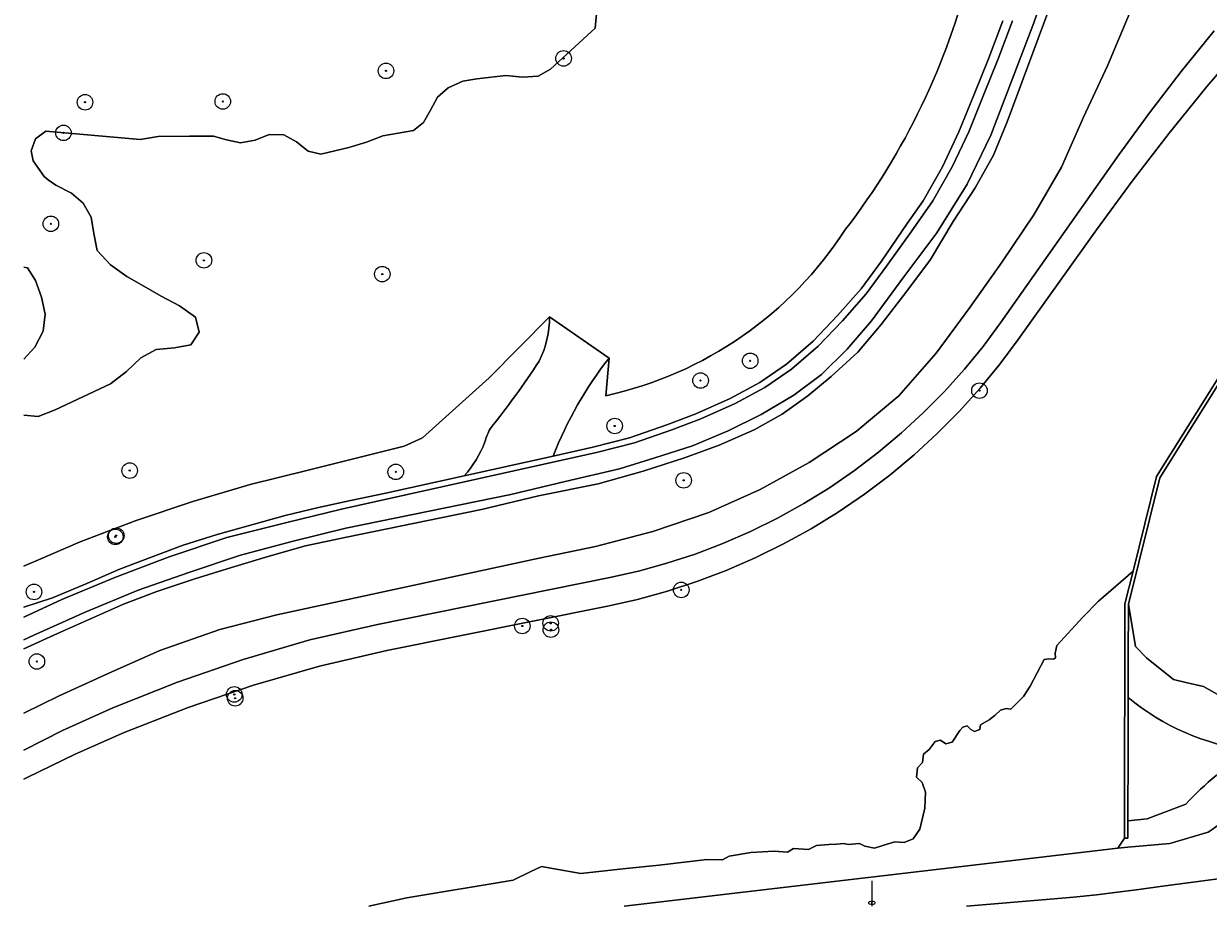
# Model space of a CAD drawing. Header units: metres. Extents: x 196496 to 197479, y 355139 to 356324.
# Tile 1 of 144: x 196829 to 196943, y 355139 to 355224. Entities that reach past the tile are written whole.
import ezdxf
from ezdxf.enums import TextEntityAlignment as Align

# ---------------------------------------------------------------- set-up
doc = ezdxf.new("R2010")
doc.units = ezdxf.units.M
doc.layers.get('0').update_dxf_attribs({"color": 252, "lineweight": 18})
for name, color, linetype, lineweight in [('B-WE-GK-KADEMUUR-GV', 252, 'Continuous', 18), ('B-WE-GR-BOOM-S', 252, 'Continuous', 18), ('B-WE-GR-GRAS-GV', 252, 'Continuous', 18), ('B-WE-GW-TALUD_KRUIN-G', 252, 'Continuous', 18), ('B-WE-IE-MEUBILAIR-S', 252, 'Continuous', 18), ('B-WE-KW-KUNSTWERK_DUIKER-G', 252, 'Continuous', 18), ('B-WE-OG-TERREIN_BEGROEID-GV', 252, 'Continuous', 18), ('B-WE-OG-TERREIN_OEVER-GV', 252, 'Continuous', 18), ('B-WE-OG-WATER_RIVIER-GV', 252, 'Continuous', 18), ('B-WE-VH-ONVERHARD_ZAND-GV', 252, 'Continuous', 18)]:
    doc.layers.add(name, color=color, linetype=linetype, lineweight=lineweight)
doc.styles.add('NLCS-ISO', font='NLCS-ISO.ttf')

# ---------------------------------------------------------------- blocks, each defined once
blk = doc.blocks.new('SIE-MEUBILAIR_PUT_RIOOLPUT-SO')
blk.add_ellipse((0, 0), major_axis=(1.25, 0), ratio=0.54)
at = {"style": 'NLCS-ISO'}
blk.add_text('ri', height=0.75, dxfattribs=at).set_placement((-0.04, 0.07), align=Align.MIDDLE_CENTER)
blk = doc.blocks.new('SGR-BOOM_GBKN-SO')
at = {"color": 0, "linetype": 'ByBlock', "lineweight": 18}
for radius in [3, 0.225]:
    blk.add_circle((0, 0), radius, dxfattribs=at)

msp = doc.modelspace()

# ---------------------------------------------------------------- linework, layer by layer
at = {"layer": 'B-WE-GK-KADEMUUR-GV', "flags": 128}
msp.add_lwpolyline([(196944.769, 355190.831), (196938.338, 355180.562), (196936.068, 355171.43), (196935.28, 355168.26), (196935.24, 355146.482), (196935.238, 355145.643), (196935.578, 355145.642), (196935.581, 355147.312), (196935.594, 355154.264), (196935.603, 355159.214), (196935.605, 355160.372), (196935.61, 355162.988), (196935.62, 355168.226), (196938.655, 355180.428), (196945.056, 355190.649)], dxfattribs=at)
at = {"layer": 'B-WE-GR-GRAS-GV', "flags": 128}
for points in [[(196935.72, 355225.252), (196933.616, 355220.186), (196931.281, 355215.246), (196929.158, 355210.394), (196926.508, 355205.801), (196923.454, 355201.258), (196920.311, 355196.879), (196917.069, 355192.446), (196913.46, 355188.343), (196909.347, 355184.889), (196904.825, 355181.912), (196900.084, 355179.283), (196895.158, 355177.091), (196889.744, 355175.252), (196884.201, 355173.799), (196878.778, 355172.668), (196853.456, 355167.187), (196847.98, 355165.773), (196842.186, 355163.765), (196837.204, 355161.545), (196832.45, 355159.374), (196829.043, 355157.707)], [(196829.043, 355154.151), (196832.785, 355156.03), (196837.649, 355158.22), (196843.878, 355160.703), (196850.213, 355162.901), (196856.652, 355164.775), (196863.187, 355166.284), (196885.59, 355170.797), (196888.345, 355171.419), (196891.09, 355172.175), (196893.814, 355173.065), (196896.508, 355174.088), (196899.163, 355175.244), (196901.769, 355176.529), (196904.316, 355177.94), (196906.795, 355179.474), (196909.198, 355181.125), (196911.517, 355182.887), (196913.743, 355184.753), (196915.871, 355186.717), (196917.893, 355188.77), (196919.806, 355190.905), (196921.604, 355193.112), (196923.284, 355195.382), (196934.709, 355211.601), (196937.661, 355215.666), (196940.723, 355219.655), (196943.893, 355223.564)], [(196885.536, 355191.985), (196879.781, 355195.966)], [(196871.538, 355180.61), (196880.14, 355182.522)], [(196935.603, 355159.214), (196935.594, 355154.264)], [(196935.594, 355154.264), (196935.581, 355147.312), (196937.446, 355147.527), (196941.157, 355148.941)], [(196941.157, 355148.941), (196937.446, 355147.527), (196935.581, 355147.312), (196935.578, 355145.642), (196935.238, 355145.643), (196934.62, 355144.667), (196935.555, 355144.777), (196939.613, 355145.147), (196943.333, 355146.235)], [(196943.333, 355146.235), (196939.613, 355145.147), (196935.555, 355144.777), (196934.62, 355144.667), (196886.986, 355139.07)], [(197005.095, 355139.07), (197003.078, 355140.213), (197000.751, 355141.38), (196996.605, 355143.187), (196994.482, 355143.97), (196992.316, 355144.624), (196990.514, 355145.055), (196988.69, 355145.383), (196985.01, 355145.802), (196981.078, 355145.946), (196977.147, 355145.76), (196968.588, 355144.983), (196958.72, 355143.859), (196950.122, 355142.487), (196938.68, 355140.981), (196936.633, 355140.701), (196934.584, 355140.431), (196932.532, 355140.19), (196930.312, 355139.961), (196928.088, 355139.762), (196920.009, 355139.07)]]:
    msp.add_lwpolyline(points, dxfattribs=at)
at = {"layer": 'B-WE-GR-GRAS-GV'}
for points in [[(196879.781, 355195.966, -0.1134592), (196878.78, 355191.679)], [(196878.78, 355191.679, -0.0215711), (196874.04, 355185.138)], [(196880.14, 355182.522, -0.0774266), (196885.536, 355191.985)], [(196874.04, 355185.138, 0.0752307), (196873.543, 355183.888)], [(196873.543, 355183.888, -0.0878868), (196871.538, 355180.61)], [(196947.317, 355154.14, -0.1436526), (196935.603, 355159.214)], [(196941.157, 355148.941, -0.055373), (196947.317, 355154.14)], [(196947.317, 355154.14, 0.055373), (196941.157, 355148.941)], [(196943.333, 355146.235, 0.1007016), (196948.243, 355151.097)], [(196948.243, 355151.097, -0.1007016), (196943.333, 355146.235)]]:
    msp.add_lwpolyline(points, format="xyb", dxfattribs=at)
msp.add_lwpolyline([(196920.009, 355139.07), (196928.088, 355139.762), (196930.312, 355139.961), (196932.532, 355140.19), (196934.584, 355140.431), (196936.633, 355140.701), (196938.68, 355140.981), (196950.122, 355142.487), (196958.72, 355143.859), (196968.588, 355144.983), (196977.147, 355145.76), (196981.078, 355145.946), (196985.01, 355145.802), (196988.69, 355145.383), (196990.514, 355145.055), (196992.316, 355144.624), (196994.482, 355143.97), (196996.605, 355143.187), (197000.751, 355141.38), (197003.078, 355140.213), (197005.095, 355139.07)], dxfattribs=at)
at = {"layer": 'B-WE-GW-TALUD_KRUIN-G', "flags": 128}
for points in [[(196928.895, 355228.144), (196923.912, 355214.787), (196922.595, 355211.556), (196920.838, 355208.407), (196918.725, 355205.179), (196916.525, 355201.502), (196914.248, 355198.445), (196911.755, 355195.236), (196909.525, 355192.551), (196906.948, 355190.201), (196904.689, 355188.339), (196902.234, 355186.56), (196899.515, 355185.052), (196896.13, 355183.587), (196892.79, 355182.352), (196888.807, 355181.079), (196884.478, 355179.845), (196878.726, 355178.703), (196873.208, 355177.374), (196860.174, 355174.703), (196856.227, 355173.856), (196852.721, 355172.853), (196849.096, 355171.781), (196845.55, 355170.677), (196841.879, 355169.447), (196838.661, 355168.246), (196832.296, 355165.408), (196829.043, 355163.912)], [(196880.14, 355182.522), (196883.968, 355183.373), (196887.502, 355184.286), (196891.079, 355185.543), (196893.9, 355186.608), (196897.197, 355188.088), (196900.067, 355189.63), (196902.645, 355191.408), (196905.218, 355193.617), (196907.569, 355196.077), (196909.857, 355198.668), (196911.8, 355201.347), (196914.285, 355204.971), (196915.813, 355207.17), (196917.694, 355210.435), (196919.28, 355213.805), (196920.7, 355217.351), (196922.126, 355220.87), (196923.509, 355224.528)], [(196871.538, 355180.61), (196880.14, 355182.522)], [(196829.043, 355167.946), (196831.835, 355168.844), (196835.144, 355170.225), (196838.235, 355171.579), (196841.427, 355172.805), (196844.418, 355173.93), (196847.714, 355174.967), (196854.281, 355176.791), (196857.477, 355177.559), (196860.724, 355178.263), (196863.835, 355178.898), (196871.538, 355180.61)]]:
    msp.add_lwpolyline(points, dxfattribs=at)
at = {"layer": 'B-WE-GW-TALUD_KRUIN-G'}
for points in [[(196878.78, 355191.679, 0.1134592), (196879.781, 355195.966)], [(196879.781, 355195.966, -0.1134592), (196878.78, 355191.679)], [(196874.04, 355185.138, 0.0215711), (196878.78, 355191.679)], [(196878.78, 355191.679, -0.0215711), (196874.04, 355185.138)], [(196885.536, 355191.985, 0.0774266), (196880.14, 355182.522)], [(196880.14, 355182.522, -0.0774266), (196885.536, 355191.985)], [(196873.543, 355183.888, -0.0752307), (196874.04, 355185.138)], [(196874.04, 355185.138, 0.0752307), (196873.543, 355183.888)], [(196871.538, 355180.61, 0.0878868), (196873.543, 355183.888)], [(196873.543, 355183.888, -0.0878868), (196871.538, 355180.61)], [(196943.333, 355146.235, 0.1007016), (196948.243, 355151.097)]]:
    msp.add_lwpolyline(points, format="xyb", dxfattribs=at)
at = {"layer": 'B-WE-KW-KUNSTWERK_DUIKER-G', "flags": 128}
msp.add_lwpolyline([(196910.88, 355141.532), (196910.88, 355139.406), (196910.858, 355139.07)], dxfattribs=at)
at = {"layer": 'B-WE-OG-TERREIN_BEGROEID-GV'}
for points in [[(196933.739, 355244.452), (196926.413, 355224.08), (196924.407, 355218.867), (196922.348, 355213.482), (196920.054, 355208.76), (196917.143, 355204.081), (196913.961, 355199.808), (196910.847, 355195.567), (196908.505, 355192.844), (196906.028, 355190.383), (196903.338, 355188.402), (196900.183, 355186.536), (196897.019, 355184.949), (196893.569, 355183.515), (196889.927, 355182.341), (196886.513, 355181.286), (196881.276, 355180.063), (196876.035, 355178.818), (196860.134, 355175.578), (196855.051, 355174.323), (196849.972, 355172.949), (196844.972, 355171.296), (196840.076, 355169.574), (196834.972, 355167.466), (196830.022, 355165.248), (196829.043, 355164.778)], [(196884.306, 355225.213), (196884.193, 355223.838), (196879.877, 355219.87), (196878.685, 355219.19), (196877.157, 355219.109), (196875.544, 355219.258), (196872.768, 355218.944), (196871.417, 355218.693), (196869.991, 355218.067), (196868.978, 355217.15), (196868.284, 355215.899), (196867.609, 355214.731), (196866.651, 355213.932), (196863.694, 355213.421), (196862.123, 355212.83), (196860.418, 355212.294), (196857.702, 355211.679), (196856.492, 355211.959), (196855.37, 355212.852), (196854.15, 355213.517), (196852.731, 355213.561), (196851.383, 355213.006), (196849.945, 355212.751), (196848.616, 355213.056), (196847.346, 355213.41), (196845.047, 355213.412), (196842.029, 355213.377), (196840.275, 355213.083), (196831.193, 355213.897), (196830.195, 355213.158), (196829.766, 355211.982), (196829.96, 355211.017), (196831.028, 355209.497), (196831.405, 355209.17), (196832.137, 355208.669), (196833.654, 355207.913), (196834.783, 355206.943), (196835.548, 355205.581), (196835.795, 355204.017), (196836.131, 355202.376), (196837.425, 355200.985), (196838.985, 355199.869), (196840.633, 355198.91), (196842.317, 355197.949), (196844.086, 355197.015), (196845.614, 355195.933), (196845.982, 355194.489), (196845.157, 355193.255), (196843.585, 355192.983), (196841.833, 355192.822), (196840.34, 355191.997), (196838.973, 355190.675), (196837.429, 355189.505), (196832.09, 355186.973), (196830.441, 355186.357), (196829.043, 355186.464)], [(196829.043, 355191.892), (196830.127, 355193.051), (196830.924, 355194.565), (196831.13, 355196.226), (196830.762, 355197.847), (196830.173, 355199.463), (196829.399, 355200.695), (196829.043, 355200.748)], [(196829.043, 355200.748), (196829.399, 355200.695), (196830.173, 355199.463), (196830.762, 355197.847), (196831.13, 355196.226), (196830.924, 355194.565), (196830.127, 355193.051), (196829.043, 355191.892)]]:
    msp.add_lwpolyline(points, dxfattribs=at)
for points in [[(196908.333, 355204.414, 0.1043838), (196920.389, 355229.507)], [(196920.389, 355229.507, -0.1043838), (196908.333, 355204.414)], [(196885.206, 355188.353, 0.1984099), (196908.333, 355204.414)], [(196908.333, 355204.414, -0.1984099), (196885.206, 355188.353)], [(196878.78, 355191.679, 0.1134592), (196879.781, 355195.966)], [(196874.04, 355185.138, 0.0215711), (196878.78, 355191.679)], [(196885.536, 355191.985, 0.0774266), (196880.14, 355182.522)], [(196873.543, 355183.888, -0.0752307), (196874.04, 355185.138)], [(196871.538, 355180.61, 0.0878868), (196873.543, 355183.888)]]:
    msp.add_lwpolyline(points, format="xyb", dxfattribs=at)
at = {"layer": 'B-WE-OG-TERREIN_BEGROEID-GV', "flags": 128}
for points in [[(196829.043, 355163.912), (196832.296, 355165.408), (196838.661, 355168.246), (196841.879, 355169.447), (196845.55, 355170.677), (196849.096, 355171.781), (196852.721, 355172.853), (196856.227, 355173.856), (196860.174, 355174.703), (196873.208, 355177.374), (196878.726, 355178.703), (196884.478, 355179.845), (196888.807, 355181.079), (196892.79, 355182.352), (196896.13, 355183.587), (196899.515, 355185.052), (196902.234, 355186.56), (196904.689, 355188.339), (196906.948, 355190.201), (196909.525, 355192.551), (196911.755, 355195.236), (196914.248, 355198.445), (196916.525, 355201.502), (196918.725, 355205.179), (196920.838, 355208.407), (196922.595, 355211.556), (196923.912, 355214.787), (196928.895, 355228.144)], [(196928.895, 355228.144), (196923.912, 355214.787), (196922.595, 355211.556), (196920.838, 355208.407), (196918.725, 355205.179), (196916.525, 355201.502), (196914.248, 355198.445), (196911.755, 355195.236), (196909.525, 355192.551), (196906.948, 355190.201), (196904.689, 355188.339), (196902.234, 355186.56), (196899.515, 355185.052), (196896.13, 355183.587), (196892.79, 355182.352), (196888.807, 355181.079), (196884.478, 355179.845), (196878.726, 355178.703), (196873.208, 355177.374), (196860.174, 355174.703), (196856.227, 355173.856), (196852.721, 355172.853), (196849.096, 355171.781), (196845.55, 355170.677), (196841.879, 355169.447), (196838.661, 355168.246), (196832.296, 355165.408), (196829.043, 355163.912)], [(196829.043, 355157.707), (196832.45, 355159.374), (196837.204, 355161.545), (196842.186, 355163.765), (196847.98, 355165.773), (196853.456, 355167.187), (196878.778, 355172.668), (196884.201, 355173.799), (196889.744, 355175.252), (196895.158, 355177.091), (196900.084, 355179.283), (196904.825, 355181.912), (196909.347, 355184.889), (196913.46, 355188.343), (196917.069, 355192.446), (196920.311, 355196.879), (196923.454, 355201.258), (196926.508, 355205.801), (196929.158, 355210.394), (196931.281, 355215.246), (196933.616, 355220.186), (196935.72, 355225.252)], [(196829.043, 355186.464), (196830.441, 355186.357), (196832.09, 355186.973), (196837.429, 355189.505), (196838.973, 355190.675), (196840.34, 355191.997), (196841.833, 355192.822), (196843.585, 355192.983), (196845.157, 355193.255), (196845.982, 355194.489), (196845.614, 355195.933), (196844.086, 355197.015), (196842.317, 355197.949), (196840.633, 355198.91), (196838.985, 355199.869), (196837.425, 355200.985), (196836.131, 355202.376), (196835.795, 355204.017), (196835.548, 355205.581), (196834.783, 355206.943), (196833.654, 355207.913), (196832.137, 355208.669), (196831.405, 355209.17), (196831.028, 355209.497), (196829.96, 355211.017), (196829.766, 355211.982), (196830.195, 355213.158), (196831.193, 355213.897), (196840.275, 355213.083), (196842.029, 355213.377), (196845.047, 355213.412), (196847.346, 355213.41), (196848.616, 355213.056), (196849.945, 355212.751), (196851.383, 355213.006), (196852.731, 355213.561), (196854.15, 355213.517), (196855.37, 355212.852), (196856.492, 355211.959), (196857.702, 355211.679), (196860.418, 355212.294), (196862.123, 355212.83), (196863.694, 355213.421), (196866.651, 355213.932), (196867.609, 355214.731), (196868.284, 355215.899), (196868.978, 355217.15), (196869.991, 355218.067), (196871.417, 355218.693), (196872.768, 355218.944), (196875.544, 355219.258), (196877.157, 355219.109), (196878.685, 355219.19), (196879.877, 355219.87), (196884.193, 355223.838), (196884.306, 355225.213)], [(196829.043, 355166.969), (196832.738, 355168.684), (196837.834, 355170.796), (196843.088, 355172.79), (196848.629, 355174.664), (196854.446, 355176.119), (196859.705, 355177.386), (196884.449, 355182.886), (196887.983, 355183.799), (196891.56, 355185.056), (196894.381, 355186.121), (196897.678, 355187.601), (196900.548, 355189.143), (196903.126, 355190.921), (196905.699, 355193.13), (196908.05, 355195.59), (196910.338, 355198.181), (196912.281, 355200.86), (196914.656, 355204.158), (196916.749, 355207.17), (196918.63, 355210.435), (196920.216, 355213.805), (196921.636, 355217.351), (196923.062, 355220.87), (196924.445, 355224.528)], [(196923.509, 355224.528), (196922.126, 355220.87), (196920.7, 355217.351), (196919.28, 355213.805), (196917.694, 355210.435), (196915.813, 355207.17), (196914.285, 355204.971), (196911.8, 355201.347), (196909.857, 355198.668), (196907.569, 355196.077), (196905.218, 355193.617), (196902.645, 355191.408), (196900.067, 355189.63), (196897.197, 355188.088), (196893.9, 355186.608), (196891.079, 355185.543), (196887.502, 355184.286), (196883.968, 355183.373), (196880.14, 355182.522), (196871.538, 355180.61), (196863.835, 355178.898), (196860.724, 355178.263), (196857.477, 355177.559), (196854.281, 355176.791), (196847.714, 355174.967), (196844.418, 355173.93), (196841.427, 355172.805), (196838.235, 355171.579), (196835.144, 355170.225), (196831.835, 355168.844), (196829.043, 355167.946)], [(196880.14, 355182.522), (196883.968, 355183.373), (196887.502, 355184.286), (196891.079, 355185.543), (196893.9, 355186.608), (196897.197, 355188.088), (196900.067, 355189.63), (196902.645, 355191.408), (196905.218, 355193.617), (196907.569, 355196.077), (196909.857, 355198.668), (196911.8, 355201.347), (196914.285, 355204.971), (196915.813, 355207.17), (196917.694, 355210.435), (196919.28, 355213.805), (196920.7, 355217.351), (196922.126, 355220.87), (196923.509, 355224.528)], [(196829.043, 355171.891), (196829.17, 355171.951), (196830.463, 355172.506), (196834.484, 355174.232), (196839.885, 355176.298), (196845.36, 355178.144), (196850.896, 355179.766), (196856.479, 355181.163), (196865.742, 355183.478), (196867.518, 355184.27), (196873.955, 355190.065), (196879.781, 355195.966), (196885.536, 355191.985), (196885.206, 355188.353)], [(196879.781, 355195.966), (196873.955, 355190.065), (196867.518, 355184.27), (196865.742, 355183.478), (196856.479, 355181.163), (196850.896, 355179.766), (196845.36, 355178.144), (196839.885, 355176.298), (196834.484, 355174.232), (196830.463, 355172.506), (196829.17, 355171.951), (196829.043, 355171.891)], [(196885.206, 355188.353), (196885.536, 355191.985)], [(196829.043, 355167.946), (196831.835, 355168.844), (196835.144, 355170.225), (196838.235, 355171.579), (196841.427, 355172.805), (196844.418, 355173.93), (196847.714, 355174.967), (196854.281, 355176.791), (196857.477, 355177.559), (196860.724, 355178.263), (196863.835, 355178.898), (196871.538, 355180.61)]]:
    msp.add_lwpolyline(points, dxfattribs=at)
at = {"layer": 'B-WE-OG-TERREIN_OEVER-GV', "flags": 128}
for points in [[(196943.893, 355223.564), (196940.723, 355219.655), (196937.661, 355215.666), (196934.709, 355211.601), (196923.284, 355195.382), (196921.604, 355193.112), (196919.806, 355190.905), (196917.893, 355188.77), (196915.871, 355186.717), (196913.743, 355184.753), (196911.517, 355182.887), (196909.198, 355181.125), (196906.795, 355179.474), (196904.316, 355177.94), (196901.769, 355176.529), (196899.163, 355175.244), (196896.508, 355174.088), (196893.814, 355173.065), (196891.09, 355172.175), (196888.345, 355171.419), (196885.59, 355170.797), (196863.187, 355166.284), (196856.652, 355164.775), (196850.213, 355162.901), (196843.878, 355160.703), (196837.649, 355158.22), (196832.785, 355156.03), (196829.043, 355154.151)], [(196829.043, 355151.326), (196829.383, 355151.514), (196834.012, 355153.765), (196838.723, 355155.837), (196844.912, 355158.262), (196851.2, 355160.417), (196857.587, 355162.262), (196864.066, 355163.752), (196885.366, 355168.039), (196888.259, 355168.691), (196891.141, 355169.483), (196894.001, 355170.414), (196896.831, 355171.486), (196899.619, 355172.695), (196902.356, 355174.039), (196905.032, 355175.516), (196907.638, 355177.12), (196910.164, 355178.847), (196912.602, 355180.689), (196914.945, 355182.642), (196917.185, 355184.696), (196919.315, 355186.844), (196921.331, 355189.078), (196923.227, 355191.387), (196925.001, 355193.764), (196932.534, 355204.36), (196935.977, 355209.068), (196939.545, 355213.688), (196943.235, 355218.218), (196947.043, 355222.651)], [(196886.986, 355139.07), (196934.62, 355144.667), (196935.238, 355145.643), (196935.24, 355146.482), (196935.28, 355168.26), (196936.068, 355171.43), (196932.752, 355168.511), (196931.235, 355166.98), (196928.732, 355164.236), (196928.559, 355163.503), (196928.579, 355163.067), (196928.405, 355162.932), (196927.962, 355162.954), (196927.484, 355162.884), (196926.156, 355160.32), (196925.509, 355159.308), (196924.277, 355158.106), (196923.828, 355158.167), (196923.277, 355157.994), (196922.783, 355157.514), (196922.19, 355157.058), (196921.345, 355156.578), (196921.277, 355156.145), (196920.79, 355155.947), (196920.417, 355156.122), (196920.06, 355156.487), (196919.642, 355156.373), (196919.345, 355156.046), (196918.628, 355154.926), (196918.002, 355154.752), (196917.497, 355155.112), (196916.977, 355154.966), (196916.418, 355154.193), (196915.859, 355153.767), (196915.753, 355152.954), (196915.287, 355152.448), (196915.167, 355151.529), (196915.713, 355151.01), (196916.059, 355150.091), (196915.974, 355148.528), (196915.495, 355146.53), (196914.843, 355145.597), (196913.991, 355145.225), (196913.099, 355145.304), (196912.034, 355144.972), (196911.114, 355144.684), (196910.21, 355144.865), (196909.665, 355145.145), (196908.6, 355145.038), (196908.179, 355145.135), (196907.447, 355145.081), (196906.715, 355145.028), (196905.535, 355144.942), (196904.771, 355144.562), (196903.32, 355144.642), (196902.721, 355144.301), (196901.44, 355144.395), (196899.203, 355144.278), (196897.107, 355143.905), (196896.478, 355143.555), (196894.964, 355143.602), (196890.355, 355143.051), (196886.834, 355142.678), (196882.791, 355142.251), (196880.265, 355142.702), (196879.001, 355142.927), (196877.982, 355142.422), (196876.282, 355141.58), (196865.993, 355139.897), (196862.333, 355139.07)], [(196960.199, 355155.808), (196955.83, 355156.603), (196954.036, 355158.031), (196951.998, 355158.479), (196947.962, 355158.479), (196944.918, 355159.137), (196942.869, 355160.276), (196941.167, 355160.687), (196939.985, 355160.972), (196937.376, 355163.053), (196936.316, 355164.154), (196935.62, 355168.226), (196935.61, 355162.988), (196935.605, 355160.372), (196935.603, 355159.214)]]:
    msp.add_lwpolyline(points, dxfattribs=at)
at = {"layer": 'B-WE-OG-TERREIN_OEVER-GV'}
msp.add_lwpolyline([(196935.603, 355159.214, 0.1436526), (196947.317, 355154.14)], format="xyb", dxfattribs=at)
at = {"layer": 'B-WE-OG-WATER_RIVIER-GV', "flags": 128}
for points in [[(197031.724, 355239.327), (197021.271, 355239.185), (196990.466, 355234.038), (196983.176, 355230.882), (196968.606, 355221.252), (196962.547, 355215.382), (196951.596, 355200.88), (196945.056, 355190.649), (196938.655, 355180.428), (196935.62, 355168.226), (196936.316, 355164.154), (196937.376, 355163.053), (196939.985, 355160.972), (196941.167, 355160.687), (196942.869, 355160.276), (196944.918, 355159.137), (196947.962, 355158.479), (196951.998, 355158.479), (196954.036, 355158.031), (196955.83, 355156.603), (196960.199, 355155.808)], [(196947.043, 355222.651), (196943.235, 355218.218), (196939.545, 355213.688), (196935.977, 355209.068), (196932.534, 355204.36), (196925.001, 355193.764), (196923.227, 355191.387), (196921.331, 355189.078), (196919.315, 355186.844), (196917.185, 355184.696), (196914.945, 355182.642), (196912.602, 355180.689), (196910.164, 355178.847), (196907.638, 355177.12), (196905.032, 355175.516), (196902.356, 355174.039), (196899.619, 355172.695), (196896.831, 355171.486), (196894.001, 355170.414), (196891.141, 355169.483), (196888.259, 355168.691), (196885.366, 355168.039), (196864.066, 355163.752), (196857.587, 355162.262), (196851.2, 355160.417), (196844.912, 355158.262), (196838.723, 355155.837), (196834.012, 355153.765), (196829.383, 355151.514), (196829.043, 355151.326)], [(196862.333, 355139.07), (196865.993, 355139.897), (196876.282, 355141.58), (196877.982, 355142.422), (196879.001, 355142.927), (196880.265, 355142.702), (196882.791, 355142.251), (196886.834, 355142.678), (196890.355, 355143.051), (196894.964, 355143.602), (196896.478, 355143.555), (196897.107, 355143.905), (196899.203, 355144.278), (196901.44, 355144.395), (196902.721, 355144.301), (196903.32, 355144.642), (196904.771, 355144.562), (196905.535, 355144.942), (196906.715, 355145.028), (196907.447, 355145.081), (196908.179, 355145.135), (196908.6, 355145.038), (196909.665, 355145.145), (196910.21, 355144.865), (196911.114, 355144.684), (196912.034, 355144.972), (196913.099, 355145.304), (196913.991, 355145.225), (196914.843, 355145.597), (196915.495, 355146.53), (196915.974, 355148.528), (196916.059, 355150.091), (196915.713, 355151.01), (196915.167, 355151.529), (196915.287, 355152.448), (196915.753, 355152.954), (196915.859, 355153.767), (196916.418, 355154.193), (196916.977, 355154.966), (196917.497, 355155.112), (196918.002, 355154.752), (196918.628, 355154.926), (196919.345, 355156.046), (196919.642, 355156.373), (196920.06, 355156.487), (196920.417, 355156.122), (196920.79, 355155.947), (196921.277, 355156.145), (196921.345, 355156.578), (196922.19, 355157.058), (196922.783, 355157.514), (196923.277, 355157.994), (196923.828, 355158.167), (196924.277, 355158.106), (196925.509, 355159.308), (196926.156, 355160.32), (196927.484, 355162.884), (196927.962, 355162.954), (196928.405, 355162.932), (196928.579, 355163.067), (196928.559, 355163.503), (196928.732, 355164.236), (196931.235, 355166.98), (196932.752, 355168.511), (196936.068, 355171.43), (196938.338, 355180.562), (196944.769, 355190.831)]]:
    msp.add_lwpolyline(points, dxfattribs=at)
at = {"layer": 'B-WE-VH-ONVERHARD_ZAND-GV', "flags": 128}
msp.add_lwpolyline([(196829.043, 355164.778), (196830.022, 355165.248), (196834.972, 355167.466), (196840.076, 355169.574), (196844.972, 355171.296), (196849.972, 355172.949), (196855.051, 355174.323), (196860.134, 355175.578), (196876.035, 355178.818), (196881.276, 355180.063), (196886.513, 355181.286), (196889.927, 355182.341), (196893.569, 355183.515), (196897.019, 355184.949), (196900.183, 355186.536), (196903.338, 355188.402), (196906.028, 355190.383), (196908.505, 355192.844), (196910.847, 355195.567), (196913.961, 355199.808), (196917.143, 355204.081), (196920.054, 355208.76), (196922.348, 355213.482), (196924.407, 355218.867), (196926.413, 355224.08), (196933.739, 355244.452)], dxfattribs=at)
at = {"layer": 'B-WE-VH-ONVERHARD_ZAND-GV'}
msp.add_lwpolyline([(196924.445, 355224.528), (196923.062, 355220.87), (196921.636, 355217.351), (196920.216, 355213.805), (196918.63, 355210.435), (196916.749, 355207.17), (196914.656, 355204.158), (196912.281, 355200.86), (196910.338, 355198.181), (196908.05, 355195.59), (196905.699, 355193.13), (196903.126, 355190.921), (196900.548, 355189.143), (196897.678, 355187.601), (196894.381, 355186.121), (196891.56, 355185.056), (196887.983, 355183.799), (196884.449, 355182.886), (196859.705, 355177.386), (196854.446, 355176.119), (196848.629, 355174.664), (196843.088, 355172.79), (196837.834, 355170.796), (196832.738, 355168.684), (196829.043, 355166.969)], dxfattribs=at)

# ---------------------------------------------------------------- block references
at = {"layer": 'B-WE-GR-BOOM-S', "xscale": 0.25, "yscale": 0.25, "zscale": 0.25}
for p in [(196881.133, 355220.904), (196863.998, 355219.705), (196848.251, 355216.747), (196834.963, 355216.675), (196832.883, 355213.721), (196831.665, 355204.942), (196846.431, 355201.415), (196863.641, 355200.086), (196899.138, 355191.72), (196894.349, 355189.817), (196921.253, 355188.839), (196886.064, 355185.428), (196839.272, 355181.125), (196864.94, 355181.002), (196892.717, 355180.179), (196837.884, 355174.729), (196837.973, 355174.843), (196830.039, 355169.414), (196892.482, 355169.607), (196877.15, 355166.121), (196879.889, 355166.382), (196879.911, 355165.766), (196830.314, 355162.698), (196849.36, 355159.521), (196849.451, 355159.149)]:
    msp.add_blockref('SGR-BOOM_GBKN-SO', p, dxfattribs=at)
at = {"layer": 'B-WE-IE-MEUBILAIR-S', "xscale": 0.25, "yscale": 0.25, "zscale": 0.25}
msp.add_blockref('SIE-MEUBILAIR_PUT_RIOOLPUT-SO', (196910.88, 355139.406), dxfattribs=at)

doc.saveas('drawing.dxf')
